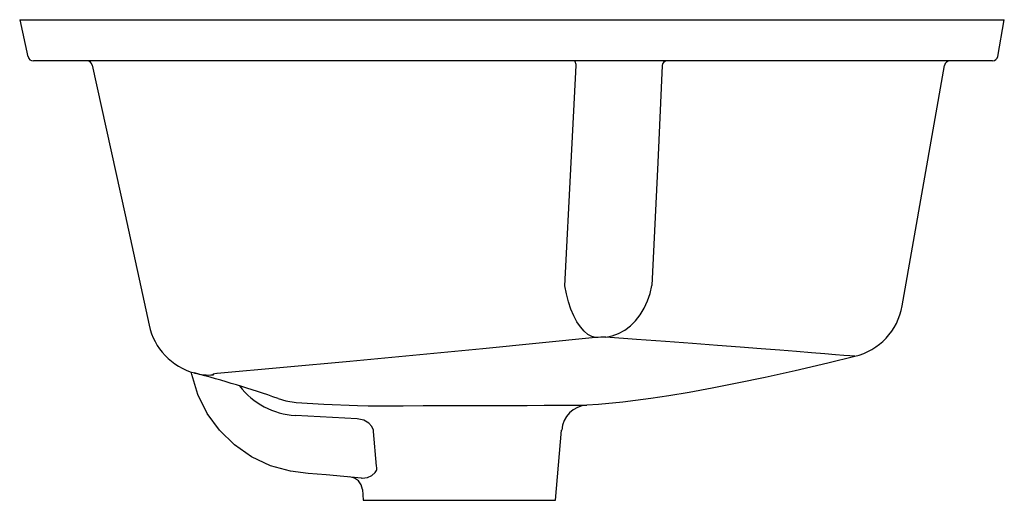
# Model space of a CAD drawing. Header units: millimetres. Extents: x 3972.27 to 3972.629, y 2123.291 to 2123.466.
import ezdxf

# ---------------------------------------------------------------- set-up
doc = ezdxf.new("R2010")
doc.units = ezdxf.units.MM
doc.layers.add('SANINDUSA', color=3, linetype='Continuous')

msp = doc.modelspace()

# ---------------------------------------------------------------- linework, layer by layer
at = {"layer": 'SANINDUSA'}
for p, q in [((3972.269928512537, 2123.465844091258), (3972.272937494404, 2123.452384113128)), ((3972.269928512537, 2123.465844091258), (3972.286512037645, 2123.465844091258)), ((3972.286512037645, 2123.465844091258), (3972.468796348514, 2123.465844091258)), ((3972.468796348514, 2123.465844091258), (3972.5166083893, 2123.465844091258)), ((3972.5166083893, 2123.465844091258), (3972.628636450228, 2123.465844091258)), ((3972.626282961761, 2123.452496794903), (3972.628636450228, 2123.465844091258)), ((3972.290373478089, 2123.450844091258), (3972.274914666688, 2123.450844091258)), ((3972.469022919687, 2123.450844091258), (3972.290373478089, 2123.450844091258)), ((3972.51454188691, 2123.450844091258), (3972.469022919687, 2123.450844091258)), ((3972.624313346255, 2123.450844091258), (3972.51454188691, 2123.450844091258)), ((3972.591429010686, 2123.361622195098), (3972.606869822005, 2123.449191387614)), ((3972.392821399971, 2123.320488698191), (3972.370391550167, 2123.321677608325)), ((3972.399962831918, 2123.303322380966), (3972.398870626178, 2123.315921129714)), ((3972.465105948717, 2123.290844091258), (3972.467344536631, 2123.316431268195)), ((3972.394762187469, 2123.294773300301), (3972.395105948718, 2123.290844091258)), ((3972.395105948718, 2123.290844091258), (3972.465105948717, 2123.290844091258))]:
    msp.add_line(p, q, dxfattribs=at)
at = {"layer": 'SANINDUSA', "flags": 128}
for points in [[(3972.47266695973, 2123.449191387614), (3972.472627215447, 2123.449528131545), (3972.472562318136, 2123.449844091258), (3972.472474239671, 2123.450129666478), (3972.47236565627, 2123.450376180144), (3972.472239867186, 2123.450576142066), (3972.472100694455, 2123.4507234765), (3972.47195236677, 2123.450813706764), (3972.471799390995, 2123.450844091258)], [(3972.296375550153, 2123.449253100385), (3972.308323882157, 2123.394791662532), (3972.317076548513, 2123.354588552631)], [(3972.468552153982, 2123.368969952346), (3972.470885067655, 2123.4137875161), (3972.47266695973, 2123.449191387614)], [(3972.503972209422, 2123.449191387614), (3972.502370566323, 2123.4137875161), (3972.500274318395, 2123.369086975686)], [(3972.479730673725, 2123.350097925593), (3972.478315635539, 2123.350485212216), (3972.476904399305, 2123.351272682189), (3972.475522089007, 2123.352446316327), (3972.474193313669, 2123.35398522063), (3972.47294172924, 2123.35586199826), (3972.471789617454, 2123.358043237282), (3972.470757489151, 2123.360490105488), (3972.469863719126, 2123.363159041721), (3972.469124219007, 2123.366002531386), (3972.468552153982, 2123.368969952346)], [(3972.483449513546, 2123.350215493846), (3972.485821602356, 2123.350702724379), (3972.488132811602, 2123.351565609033), (3972.490344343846, 2123.352789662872), (3972.49241907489, 2123.354354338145), (3972.494322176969, 2123.35623336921), (3972.496021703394, 2123.358395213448), (3972.497489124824, 2123.360803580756), (3972.498699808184, 2123.363418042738), (3972.499633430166, 2123.366194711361), (3972.500274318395, 2123.369086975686)], [(3972.574173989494, 2123.343283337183), (3972.574220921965, 2123.343279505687), (3972.573670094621, 2123.343324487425), (3972.572306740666, 2123.34343541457), (3972.570136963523, 2123.343611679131), (3972.567084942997, 2123.343859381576), (3972.563201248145, 2123.344173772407), (3972.558454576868, 2123.344556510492), (3972.55288776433, 2123.345003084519), (3972.546806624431, 2123.345487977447), (3972.540003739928, 2123.346026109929), (3972.532438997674, 2123.346618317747), (3972.524177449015, 2123.347256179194), (3972.515036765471, 2123.347949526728), (3972.50521220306, 2123.348677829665), (3972.494655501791, 2123.349438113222), (3972.483449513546, 2123.350215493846)], [(3972.479730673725, 2123.350097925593), (3972.438649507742, 2123.346057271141), (3972.390163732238, 2123.341438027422), (3972.341879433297, 2123.336972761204)], [(3972.476546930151, 2123.325552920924), (3972.480739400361, 2123.325870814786), (3972.489649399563, 2123.326756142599), (3972.49432114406, 2123.327311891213), (3972.499919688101, 2123.328059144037), (3972.506433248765, 2123.329030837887), (3972.513852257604, 2123.330257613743), (3972.52216776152, 2123.331765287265), (3972.531372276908, 2123.333572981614), (3972.54146073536, 2123.335692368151), (3972.552431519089, 2123.338128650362), (3972.564287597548, 2123.340884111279), (3972.574176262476, 2123.343273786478)], [(3972.394466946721, 2123.298958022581), (3972.381522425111, 2123.300089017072), (3972.375038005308, 2123.300604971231), (3972.368596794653, 2123.30143619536), (3972.36134589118, 2123.303433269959), (3972.354336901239, 2123.306721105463), (3972.348185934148, 2123.310998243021), (3972.342683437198, 2123.316394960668), (3972.338286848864, 2123.322465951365), (3972.334878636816, 2123.329385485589), (3972.332584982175, 2123.336703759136), (3972.332406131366, 2123.337574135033)], [(3972.341879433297, 2123.336972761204), (3972.341708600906, 2123.336956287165), (3972.340967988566, 2123.336859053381), (3972.340472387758, 2123.336743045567), (3972.340301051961, 2123.336622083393), (3972.340480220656, 2123.336513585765)], [(3972.364092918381, 2123.327902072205), (3972.366855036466, 2123.327066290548), (3972.370704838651, 2123.32649263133)], [(3972.370704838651, 2123.32649263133), (3972.380686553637, 2123.325889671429), (3972.393012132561, 2123.325308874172)], [(3972.393012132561, 2123.325308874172), (3972.39689497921, 2123.325297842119), (3972.402780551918, 2123.325292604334), (3972.409631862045, 2123.325295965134), (3972.416867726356, 2123.325304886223), (3972.424693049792, 2123.325317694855), (3972.432441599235, 2123.325333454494), (3972.440343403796, 2123.325353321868), (3972.447724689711, 2123.325375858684), (3972.454806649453, 2123.325401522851), (3972.460984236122, 2123.325427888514), (3972.466445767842, 2123.325455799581), (3972.470726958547, 2123.325482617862), (3972.473961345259, 2123.325507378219), (3972.475883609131, 2123.325524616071), (3972.476548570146, 2123.325531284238)], [(3972.398870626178, 2123.315921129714), (3972.398790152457, 2123.316433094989), (3972.398269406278, 2123.317679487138), (3972.397180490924, 2123.318907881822), (3972.3953040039, 2123.319986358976), (3972.392821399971, 2123.320488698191)], [(3972.394466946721, 2123.298958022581), (3972.394692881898, 2123.298943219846), (3972.396614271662, 2123.299179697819), (3972.398176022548, 2123.299845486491), (3972.399436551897, 2123.300920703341), (3972.399864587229, 2123.30164930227), (3972.399988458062, 2123.30203882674), (3972.400045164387, 2123.30284095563), (3972.399962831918, 2123.303322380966)]]:
    msp.add_lwpolyline(points, dxfattribs=at)
at = {"layer": 'SANINDUSA'}
for centre, radius, start, end in [((3972.274914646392, 2123.452844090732), 0.001999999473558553, 193.1038508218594, 270.0005181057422), ((3972.294417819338, 2123.448844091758), 0.001999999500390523, 11.80048657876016, 89.94663992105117), ((3972.505701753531, 2123.449123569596), 0.001730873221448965, 96.26937957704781, 177.7544969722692), ((3972.608839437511, 2123.448844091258), 0.00200000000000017, 90, 169.999999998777), ((3972.624313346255, 2123.452844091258), 0.00200000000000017, 270, 349.999999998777), ((3972.568872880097, 2123.365560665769), 0.02288985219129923, 283.3845036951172, 350.1044459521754), ((3972.339627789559, 2123.359482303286), 0.02307611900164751, 192.2436823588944, 254.9369363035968), ((3972.482425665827, 2123.323726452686), 0.02650882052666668, 87.78651987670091, 95.83499769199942), ((3972.230046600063, 2122.942672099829), 0.4078854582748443, 70.81392252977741, 75.29744315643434), ((3972.339008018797, 2123.35675408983), 0.02029397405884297, 254.6129042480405, 274.160107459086), ((3972.372154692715, 2123.349706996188), 0.02808478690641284, 217.8021723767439, 266.4006455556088), ((3972.47727923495, 2123.315622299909), 0.009934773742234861, 94.20864229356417, 175.3451177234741), ((3972.38977985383, 2123.294353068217), 0.005000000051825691, 4.747468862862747, 84.92115092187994)]:
    msp.add_arc(centre, radius, start, end, dxfattribs=at)

doc.saveas('drawing.dxf')
